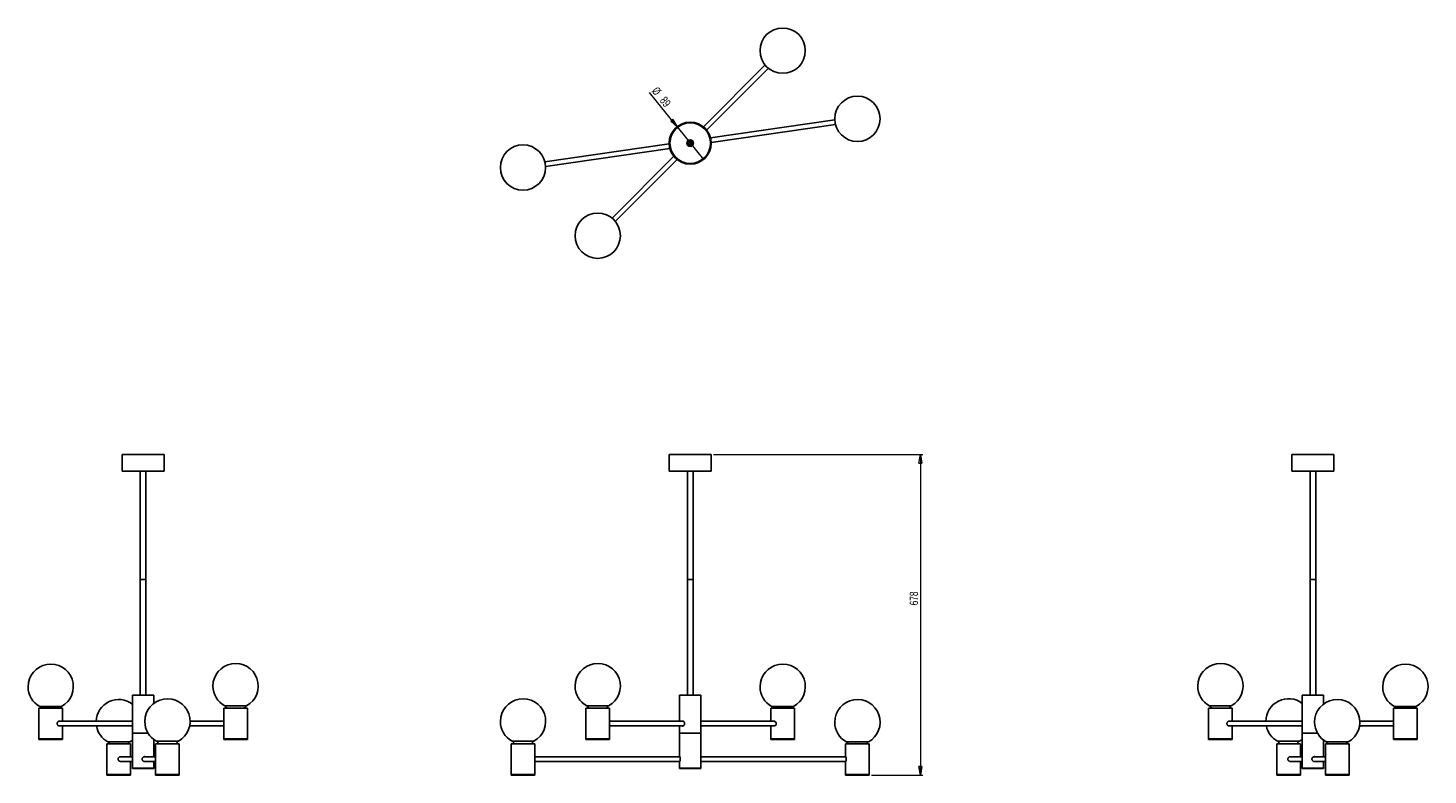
# Model space of a CAD drawing. Header units: millimetres. Extents: x 446 to 1039, y 323 to 639.
import ezdxf

# ---------------------------------------------------------------- set-up
doc = ezdxf.new("R2010")
doc.units = ezdxf.units.MM
doc.styles.add('SLDTEXTSTYLE0', font='TXT', dxfattribs={"width": 0.75})
doc.dimstyles.new('SLDDIMSTYLE0', dxfattribs={"dimtxt": 3.5, "dimasz": 3.556, "dimexe": 0, "dimexo": 0.0625, "dimgap": 0.875, "dimtad": 1, "dimdec": 0, "dimlfac": 5, "dimrnd": 1e-09, "dimzin": 12, "dimdsep": 46, "dimtxsty": 'SLDTEXTSTYLE0', "dimblk1": 'CLOSED', "dimblk2": 'CLOSED', "dimsah": 1, "dimcen": 0.09, "dimadec": 0, "dimazin": 3, "dimtfac": 1, "dimtdec": 0, "dimtofl": 0, "dimtmove": 0, "dimatfit": 3, "dimldrblk": 'CLOSED', "dimfxl": 0, "dimfrac": 2, "dimtolj": 1, "dimtzin": 12, "dimarcsym": 0})
doc.dimstyles.new('SLDDIMSTYLE1', dxfattribs={"dimtxt": 3.5, "dimasz": 3.556, "dimexe": 0, "dimexo": 0.0625, "dimgap": 0.875, "dimtad": 1, "dimdec": 0, "dimlfac": 5, "dimrnd": 1e-09, "dimzin": 12, "dimdsep": 46, "dimtxsty": 'SLDTEXTSTYLE0', "dimblk1": 'NONE', "dimblk2": 'CLOSED', "dimsah": 1, "dimcen": 0, "dimadec": 0, "dimazin": 3, "dimtfac": 1, "dimtdec": 0, "dimtmove": 0, "dimatfit": 3, "dimldrblk": 'NONE', "dimfxl": 0, "dimfrac": 2, "dimtolj": 1, "dimtzin": 12, "dimarcsym": 0})

# ---------------------------------------------------------------- blocks, each defined once
blk = doc.blocks.new('_Closed')
at = {"color": 0, "linetype": 'ByBlock', "lineweight": -2}
for p, q in [((-1, 0.166667), (0, 0)), ((-1, 0.166667), (-1, -0.166667)), ((0, 0), (-1, -0.166667)), ((0, 0), (-1, 0))]:
    blk.add_line(p, q, dxfattribs=at)
blk = doc.blocks.new('_D')
at = {"color": 7, "linetype": 'Continuous', "lineweight": 0}
for p, q in [((736.6, 458.55), (825.14, 458.55)), ((824.14, 458.55), (824.14, 322.99)), ((803.5, 322.99), (825.14, 322.99))]:
    blk.add_line(p, q, dxfattribs=at)
at = {"color": 7, "linetype": 'Continuous', "lineweight": 18, "xscale": 3.556, "yscale": 3.556}
for p, rotation in [((824.14, 458.55, 21.17), 90.0000000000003), ((824.14, 322.99, 21.17), 270.0000000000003)]:
    blk.add_blockref('_Closed', p, dxfattribs=dict(at, rotation=rotation))
at = {"color": 7, "linetype": 'Continuous', "lineweight": 18, "insert": (819.63, 394.79), "char_height": 3.5, "attachment_point": 1, "rotation": 90, "style": 'SLDTEXTSTYLE0'}
blk.add_mtext('678', dxfattribs=at)
blk = doc.blocks.new('_D_1')
at = {"color": 7, "linetype": 'Continuous', "lineweight": 0}
for q in [(709.49, 611.75), (732.29, 583.44)]:
    blk.add_line((721.14, 597.29), q, dxfattribs=at)
at = {"color": 7, "linetype": 'Continuous', "lineweight": 18, "xscale": 3.556, "yscale": 3.556, "rotation": 308.8445178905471}
blk.add_blockref('_Closed', (721.14, 597.29, 62.56), dxfattribs=at)
at = {"color": 7, "linetype": 'Continuous', "lineweight": 18, "char_height": 3.5, "attachment_point": 1, "rotation": 308.84452, "style": 'SLDTEXTSTYLE0'}
for s, insert in [('%%c', (712.99, 614.57)), ('89', (716.34, 610.49))]:
    blk.add_mtext(s, dxfattribs=dict(at, insert=insert))
blk = doc.blocks.new('_None')

msp = doc.modelspace()

# ---------------------------------------------------------------- linework, layer by layer
at = {"color": 7, "linetype": 'Continuous', "lineweight": 25}
for p, q in [((758.41, 623.45), (732.27, 597.31)), ((733.65, 595.92), (759.8, 622.07)), ((787.92, 600.26), (735.32, 592.61)), ((732.05, 597.09), (732.05, 597.09)), ((733.43, 595.7), (733.44, 595.71)), ((735.6, 590.67), (788.2, 598.32)), ((717.83, 590.06), (665.23, 582.41)), ((665.51, 580.47), (718.11, 588.12)), ((718.14, 590.11), (718.13, 590.11)), ((718.41, 588.17), (718.42, 588.17)), ((725.93, 590.33), (725.95, 590.56)), ((735.02, 592.56), (735.01, 592.56)), ((735.29, 590.62), (735.3, 590.62)), ((719.77, 584.81), (693.63, 558.66)), ((695.01, 557.28), (721.16, 583.42)), ((719.99, 585.03), (719.99, 585.02)), ((721.37, 583.64), (721.38, 583.65)), ((486.24, 458.55), (486.24, 451.55)), ((495.49, 458.55), (486.24, 458.55)), ((504.02, 458.55), (495.49, 458.55)), ((504.02, 451.55), (504.02, 458.55)), ((717.82, 458.55), (717.82, 451.55)), ((717.83, 458.55), (717.82, 458.55)), ((735.6, 458.55), (717.83, 458.55)), ((735.6, 451.55), (735.6, 458.55)), ((981.4, 458.55), (981.4, 451.55)), ((999.18, 458.55), (981.4, 458.55)), ((999.18, 451.55), (999.18, 458.55)), ((495.49, 451.55), (486.24, 451.55)), ((493.93, 451.55), (493.93, 405.71)), ((504.02, 451.55), (495.49, 451.55)), ((496.33, 405.71), (496.33, 451.55)), ((717.83, 451.55), (717.82, 451.55)), ((735.6, 451.55), (717.83, 451.55)), ((725.51, 451.55), (725.51, 405.71)), ((727.91, 405.71), (727.91, 451.55)), ((999.18, 451.55), (981.4, 451.55)), ((989.09, 451.55), (989.09, 405.71)), ((991.49, 405.71), (991.49, 451.55)), ((493.93, 405.71), (493.93, 356.73)), ((496.33, 405.71), (493.93, 405.71)), ((495.36, 405.71), (493.93, 405.71)), ((496.33, 405.71), (495.36, 405.71)), ((496.33, 356.73), (496.33, 405.71)), ((725.51, 405.71), (725.51, 356.73)), ((727.91, 405.71), (725.51, 405.71)), ((725.54, 405.71), (725.51, 405.71)), ((727.91, 405.71), (725.54, 405.71)), ((727.91, 356.73), (727.91, 405.71)), ((989.09, 405.71), (989.09, 356.73)), ((991.25, 405.71), (989.09, 405.71)), ((991.49, 405.71), (989.09, 405.71)), ((991.49, 405.71), (991.25, 405.71)), ((991.49, 356.73), (991.49, 405.71)), ((490.63, 356.73), (490.63, 340.73)), ((498.31, 356.73), (490.63, 356.73)), ((499.63, 356.73), (498.31, 356.73)), ((499.63, 353.32), (499.63, 356.73)), ((722.21, 356.73), (722.21, 345.71)), ((723.53, 356.73), (722.21, 356.73)), ((731.21, 356.73), (723.53, 356.73)), ((731.21, 340.73), (731.21, 356.73)), ((985.79, 356.73), (985.79, 340.73)), ((994.79, 356.73), (985.79, 356.73)), ((994.79, 353.01), (994.79, 356.73)), ((450.99, 351.23), (450.99, 338.23)), ((450.99, 351.23), (452.45, 351.23)), ((452.45, 351.23), (460.99, 351.23)), ((460.99, 345.71), (460.99, 351.23)), ((529.27, 351.23), (529.27, 338.23)), ((529.27, 351.23), (539.27, 351.23)), ((539.27, 338.23), (539.27, 351.23)), ((682.57, 351.23), (682.57, 338.23)), ((682.57, 351.23), (691.11, 351.23)), ((691.11, 351.23), (692.57, 351.23)), ((692.57, 338.23), (692.57, 351.23)), ((760.85, 351.23), (760.85, 345.71)), ((760.85, 351.23), (770.85, 351.23)), ((770.85, 338.23), (770.85, 351.23)), ((946.15, 351.23), (946.15, 338.23)), ((946.15, 351.23), (947.61, 351.23)), ((947.61, 351.23), (956.15, 351.23)), ((956.15, 345.71), (956.15, 351.23)), ((1024.43, 351.23), (1024.43, 338.23)), ((1024.43, 351.23), (1034.43, 351.23)), ((1034.43, 338.23), (1034.43, 351.23)), ((490.63, 345.71), (459.35, 345.71)), ((459.4, 343.75), (490.63, 343.75)), ((460.99, 338.23), (460.99, 343.75)), ((514.83, 343.75), (529.27, 343.75)), ((529.27, 345.71), (515.02, 345.71)), ((723.77, 345.71), (692.57, 345.71)), ((692.57, 343.75), (723.76, 343.75)), ((722.21, 343.75), (722.21, 340.73)), ((723.67, 343.72), (723.61, 343.75)), ((723.73, 343.75), (723.73, 343.74)), ((762.49, 345.71), (731.21, 345.71)), ((731.21, 343.75), (762.44, 343.75)), ((760.85, 343.75), (760.85, 338.23)), ((762.32, 345.73), (762.24, 345.71)), ((985.79, 345.71), (954.51, 345.71)), ((954.56, 343.75), (985.79, 343.75)), ((956.15, 338.23), (956.15, 343.75)), ((1010.04, 343.75), (1024.43, 343.75)), ((1024.43, 345.71), (1010.17, 345.71)), ((450.99, 338.23), (450.99, 337.99)), ((450.99, 338.23), (452.45, 338.23)), ((450.99, 338.23), (452.45, 338.23)), ((450.99, 337.99), (452.45, 337.99)), ((452.45, 338.23), (460.99, 338.23)), ((452.45, 338.23), (460.99, 338.23)), ((452.45, 337.99), (460.99, 337.99)), ((460.99, 337.99), (460.99, 338.23)), ((490.63, 340.73), (490.63, 325.73)), ((497.21, 340.73), (490.63, 340.73)), ((495.78, 340.73), (490.63, 340.73)), ((497.21, 340.73), (495.78, 340.73)), ((499.63, 330.71), (499.63, 338.04)), ((529.27, 338.23), (529.27, 337.99)), ((529.27, 338.23), (539.27, 338.23)), ((529.27, 337.99), (539.27, 337.99)), ((539.27, 337.99), (539.27, 338.23)), ((682.57, 338.23), (682.57, 337.99)), ((682.57, 338.23), (691.11, 338.23)), ((682.57, 338.23), (691.11, 338.23)), ((682.57, 337.99), (691.11, 337.99)), ((691.11, 338.23), (692.57, 338.23)), ((691.11, 338.23), (692.57, 338.23)), ((691.11, 337.99), (692.57, 337.99)), ((692.57, 337.99), (692.57, 338.23)), ((722.21, 340.73), (722.21, 330.71)), ((723.53, 340.73), (722.21, 340.73)), ((722.26, 340.73), (722.21, 340.73)), ((731.21, 340.73), (722.26, 340.73)), ((731.21, 340.73), (723.53, 340.73)), ((731.21, 330.53), (731.21, 340.73)), ((760.85, 338.23), (760.85, 337.99)), ((760.85, 338.23), (770.85, 338.23)), ((760.85, 337.99), (770.85, 337.99)), ((770.85, 337.99), (770.85, 338.23)), ((946.15, 338.23), (946.15, 337.99)), ((946.15, 338.23), (947.61, 338.23)), ((946.15, 338.23), (947.61, 338.23)), ((946.15, 337.99), (947.61, 337.99)), ((947.61, 338.23), (956.15, 338.23)), ((947.61, 338.23), (956.15, 338.23)), ((947.61, 337.99), (956.15, 337.99)), ((956.15, 337.99), (956.15, 338.23)), ((985.79, 340.73), (985.79, 325.73)), ((992.19, 340.73), (985.79, 340.73)), ((1024.43, 338.23), (1024.43, 337.99)), ((1024.43, 338.23), (1034.43, 338.23)), ((1024.43, 337.99), (1034.43, 337.99)), ((1034.43, 337.99), (1034.43, 338.23)), ((479.83, 336.23), (479.83, 323.23)), ((479.83, 336.23), (479.88, 336.23)), ((479.88, 336.23), (489.83, 336.23)), ((489.83, 330.71), (489.83, 336.23)), ((500.43, 336.23), (500.43, 323.23)), ((500.43, 336.23), (510.43, 336.23)), ((510.43, 323.23), (510.43, 336.23)), ((650.93, 336.23), (650.93, 323.23)), ((650.93, 336.23), (656.65, 336.23)), ((656.65, 336.23), (660.93, 336.23)), ((660.93, 330.41), (660.93, 336.23)), ((792.5, 336.23), (792.5, 330.71)), ((792.5, 336.23), (802.5, 336.23)), ((802.5, 323.23), (802.5, 336.23)), ((974.98, 336.23), (974.98, 323.23)), ((974.98, 336.23), (975.04, 336.23)), ((975.04, 336.23), (984.98, 336.23)), ((984.98, 330.71), (984.98, 336.23)), ((994.79, 330.71), (994.79, 337.73)), ((995.59, 336.23), (995.59, 323.23)), ((995.59, 336.23), (1005.59, 336.23)), ((1005.59, 323.23), (1005.59, 336.23)), ((490.63, 330.71), (485.48, 330.71)), ((485.48, 328.75), (490.63, 328.75)), ((485.66, 330.71), (485.51, 330.73)), ((485.51, 328.75), (485.68, 328.75)), ((489.83, 323.23), (489.83, 328.75)), ((500.43, 330.71), (495.56, 330.71)), ((495.56, 328.75), (500.43, 328.75)), ((499.63, 325.73), (499.63, 328.75)), ((722.32, 330.71), (660.93, 330.71)), ((660.93, 323.23), (660.93, 329.04)), ((660.93, 328.75), (722.32, 328.75)), ((722.21, 328.75), (722.21, 325.73)), ((792.55, 330.71), (731.21, 330.71)), ((731.21, 325.73), (731.21, 328.93)), ((731.21, 328.75), (792.55, 328.75)), ((792.5, 328.75), (792.5, 323.23)), ((985.79, 330.71), (980.64, 330.71)), ((980.64, 328.75), (985.79, 328.75)), ((980.82, 330.71), (980.67, 330.73)), ((980.67, 328.75), (980.84, 328.75)), ((984.98, 323.23), (984.98, 328.75)), ((995.59, 330.71), (990.72, 330.71)), ((990.72, 328.75), (995.59, 328.75)), ((994.79, 325.73), (994.79, 328.75)), ((479.83, 323.23), (479.83, 322.99)), ((479.83, 323.23), (479.88, 323.23)), ((479.83, 323.23), (479.88, 323.23)), ((479.83, 322.99), (479.88, 322.99)), ((479.88, 323.23), (489.83, 323.23)), ((479.88, 323.23), (489.83, 323.23)), ((479.88, 322.99), (489.83, 322.99)), ((489.83, 322.99), (489.83, 323.23)), ((490.63, 325.93), (490.63, 325.73)), ((490.63, 325.93), (499.63, 325.93)), ((490.63, 325.73), (499.63, 325.73)), ((495.78, 325.73), (490.63, 325.73)), ((499.63, 325.73), (495.78, 325.73)), ((499.63, 325.73), (499.63, 325.93)), ((500.43, 323.23), (500.43, 322.99)), ((500.43, 323.23), (510.43, 323.23)), ((500.43, 322.99), (510.43, 322.99)), ((510.43, 322.99), (510.43, 323.23)), ((650.93, 323.23), (650.93, 322.99)), ((650.93, 323.23), (656.65, 323.23)), ((650.93, 323.23), (656.64, 323.23)), ((650.93, 322.99), (656.64, 322.99)), ((656.64, 323.23), (660.93, 323.23)), ((656.64, 322.99), (660.93, 322.99)), ((656.65, 323.23), (660.93, 323.23)), ((660.93, 322.99), (660.93, 323.23)), ((722.21, 325.93), (722.21, 325.73)), ((722.21, 325.93), (731.21, 325.93)), ((722.21, 325.73), (731.21, 325.73)), ((722.26, 325.73), (722.21, 325.73)), ((731.21, 325.73), (722.26, 325.73)), ((731.21, 325.73), (731.21, 325.93)), ((792.5, 323.23), (792.5, 322.99)), ((792.5, 323.23), (802.5, 323.23)), ((792.5, 322.99), (802.5, 322.99)), ((802.5, 322.99), (802.5, 323.23)), ((974.98, 323.23), (974.98, 322.99)), ((974.98, 323.23), (975.04, 323.23)), ((974.98, 323.23), (975.04, 323.23)), ((974.98, 322.99), (975.04, 322.99)), ((975.04, 323.23), (984.98, 323.23)), ((975.04, 323.23), (984.98, 323.23)), ((975.04, 322.99), (984.98, 322.99)), ((984.98, 322.99), (984.98, 323.23)), ((985.79, 325.93), (985.79, 325.73)), ((985.79, 325.93), (993.47, 325.93)), ((985.79, 325.73), (993.47, 325.73)), ((994.79, 325.73), (985.79, 325.73)), ((993.47, 325.93), (994.79, 325.93)), ((993.47, 325.73), (994.79, 325.73)), ((994.79, 325.73), (994.79, 325.93)), ((995.59, 323.23), (995.59, 322.99)), ((995.59, 323.23), (1005.59, 323.23)), ((995.59, 322.99), (1005.59, 322.99)), ((1005.59, 322.99), (1005.59, 323.23))]:
    msp.add_line(p, q, dxfattribs=at)
at = {"color": 8, "linetype": 'Continuous', "lineweight": 25}
for p, q in [((460.6, 351.94), (451.37, 351.94)), ((538.88, 352.23), (529.65, 352.23)), ((692.19, 352.23), (682.96, 352.23)), ((770.47, 351.94), (761.24, 351.94)), ((954.93, 352.23), (946.53, 352.23)), ((955.76, 352.23), (954.93, 352.23)), ((1030.91, 351.94), (1024.81, 351.94)), ((1034.04, 351.94), (1030.91, 351.94)), ((489.44, 336.96), (480.21, 336.96)), ((510.05, 337.27), (500.82, 337.27)), ((660.54, 337.27), (651.31, 337.27)), ((802.11, 336.96), (792.88, 336.96)), ((981.72, 337.27), (975.37, 337.27)), ((984.6, 337.27), (981.72, 337.27)), ((1004.59, 336.96), (995.97, 336.96)), ((1005.2, 336.96), (1004.59, 336.96))]:
    msp.add_line(p, q, dxfattribs=at)
at = {"color": 7, "linetype": 'Continuous', "lineweight": 25, "flags": 128}
for points in [[(723.33, 343.75), (723.44, 343.7), (723.68, 343.72), (723.93, 343.84), (724.14, 344.06), (724.29, 344.36), (724.35, 344.7), (724.31, 345.04), (724.18, 345.35), (723.98, 345.59), (723.73, 345.74), (723.53, 345.77), (723.53, 345.77)], [(762.21, 343.75), (762.23, 343.74), (762.47, 343.76), (762.7, 343.88), (762.9, 344.09), (763.04, 344.38), (763.1, 344.71), (763.06, 345.04), (762.93, 345.33), (762.74, 345.56), (762.5, 345.7), (762.32, 345.73), (762.32, 345.73)], [(984.6, 337.27), (985.3, 337.7), (985.79, 338.04)], [(489.44, 336.96), (490.15, 337.39), (490.63, 337.73)], [(495.56, 328.75), (495.49, 328.76), (495.3, 328.79)], [(495.37, 330.7), (495.49, 330.71), (495.56, 330.71)], [(722.23, 328.75), (722.24, 328.7), (722.3, 328.72), (722.37, 328.84), (722.44, 329.06), (722.5, 329.36), (722.53, 329.7), (722.51, 330.04), (722.46, 330.35), (722.39, 330.59), (722.31, 330.74), (722.26, 330.77), (722.26, 330.77)], [(792.55, 328.75), (792.58, 328.76), (792.65, 328.88), (792.72, 329.09), (792.77, 329.38), (792.79, 329.71), (792.78, 330.04), (792.73, 330.33), (792.66, 330.56), (792.59, 330.7), (792.55, 330.73), (792.55, 330.73)], [(990.51, 330.69), (990.61, 330.71), (990.72, 330.71)], [(990.72, 328.75), (990.7, 328.76), (990.55, 328.77)]]:
    msp.add_lwpolyline(points, dxfattribs=at)
at = {"color": 7, "linetype": 'Continuous', "lineweight": 25}
for centre, radius in [((765.85, 629.51), 9.59), ((797.5, 600.67), 9.59), ((726.71, 590.37), 8.89), ((726.71, 590.37), 8.59), ((726.71, 590.37), 8.58), ((655.93, 580.06), 9.59), ((726.71, 590.37), 1.41), ((726.71, 590.37), 1.2), ((726.71, 590.37), 0.7), ((687.57, 551.22), 9.59)]:
    msp.add_circle(centre, radius, dxfattribs=at)
for centre, radius, start, end in [((726.71, 590.37), 0.9, 8.19708, 53.19708), ((455.99, 360.35), 9.59, 298.75994, 180), ((534.27, 360.63), 9.59, 298.75994, 180), ((687.57, 360.63), 9.59, 298.75994, 180), ((765.85, 360.35), 9.59, 298.75994, 180), ((951.15, 360.63), 9.59, 298.75994, 180), ((1029.43, 360.35), 9.59, 298.75994, 180), ((455.99, 360.35), 9.59, 180, 241.24006), ((534.27, 360.63), 9.59, 180, 241.24006), ((687.57, 360.63), 9.59, 180, 241.24006), ((765.85, 360.35), 9.59, 180, 241.24006), ((951.15, 360.63), 9.59, 180, 241.24006), ((1029.43, 360.35), 9.59, 180, 241.24006), ((484.83, 345.37), 9.59, 52.77826, 177.92398), ((505.43, 345.68), 9.59, 298.75994, 180), ((655.93, 345.68), 9.59, 298.75994, 180), ((797.5, 345.37), 9.59, 298.75994, 180), ((979.98, 345.68), 9.59, 52.77826, 180), ((1000.59, 345.37), 9.59, 298.75994, 180), ((484.83, 345.37), 9.59, 189.67854, 241.24006), ((505.43, 345.68), 9.59, 180, 241.24006), ((655.93, 345.68), 9.59, 180, 241.24006), ((797.5, 345.37), 9.59, 180, 241.24006), ((979.98, 345.68), 9.59, 191.58743, 241.24006), ((1000.59, 345.37), 9.59, 180, 241.24006)]:
    msp.add_arc(centre, radius, start, end, dxfattribs=at)
for points, knots in [([(725.95, 590.56), (725.94, 590.53), (725.91, 590.41), (725.93, 590.19), (726.03, 589.94), (726.21, 589.74), (726.38, 589.64), (726.49, 589.61), (726.52, 589.6)], [0, 0, 0, 0, 0.0809038, 0.2955522, 0.5102005, 0.7248489, 0.9394973, 1, 1, 1, 1]), ([(727.25, 591.09), (727.17, 591.13), (727.01, 591.21), (726.73, 591.25), (726.45, 591.19), (726.2, 591.04), (726.02, 590.82), (725.97, 590.64), (725.95, 590.56)], [0, 0, 0, 0, 0.162213, 0.324428, 0.502128, 0.675671, 0.844543, 1, 1, 1, 1]), ([(725.95, 590.56), (725.98, 590.66), (726.06, 590.85), (726.3, 591.06), (726.6, 591.17), (726.91, 591.15), (727.2, 591.02), (727.41, 590.78), (727.52, 590.48), (727.5, 590.16), (727.36, 589.88), (727.13, 589.67), (726.83, 589.56), (726.53, 589.57), (726.37, 589.66), (726.3, 589.7)], [0, 0, 0, 0, 0.078269, 0.156538, 0.234807, 0.313076, 0.391346, 0.469615, 0.547884, 0.626153, 0.704422, 0.782691, 0.86096, 0.939229, 1, 1, 1, 1]), ([(726.52, 589.6), (726.6, 589.58), (726.78, 589.54), (727.05, 589.59), (727.29, 589.73), (727.48, 589.94), (727.58, 590.16), (727.61, 590.35), (727.61, 590.45), (727.6, 590.49)], [0, 0, 0, 0, 0.159973, 0.319781, 0.486812, 0.65552, 0.82776, 0.912731, 1, 1, 1, 1]), ([(451.37, 351.94), (451.5, 351.85), (451.76, 351.67), (451.98, 351.41), (452.06, 351.25), (452.06, 351.23)], [0, 0, 0, 0, 0.469095, 0.951677, 1, 1, 1, 1]), ([(459.92, 351.23), (459.96, 351.31), (460.06, 351.49), (460.29, 351.74), (460.5, 351.87), (460.6, 351.94)], [0, 0, 0, 0, 0.2507343, 0.6305278, 1, 1, 1, 1]), ([(529.65, 352.23), (529.78, 352.14), (530.05, 351.96), (530.32, 351.61), (530.44, 351.35), (530.48, 351.23)], [0, 0, 0, 0, 0.35505, 0.720307, 1, 1, 1, 1]), ([(538.06, 351.23), (538.07, 351.26), (538.12, 351.45), (538.3, 351.72), (538.57, 352.03), (538.78, 352.16), (538.88, 352.23)], [0, 0, 0, 0, 0.069164, 0.435064, 0.721423, 1, 1, 1, 1]), ([(682.96, 352.23), (683.09, 352.14), (683.35, 351.96), (683.62, 351.61), (683.74, 351.35), (683.79, 351.23)], [0, 0, 0, 0, 0.3550496, 0.7203073, 1, 1, 1, 1]), ([(691.37, 351.23), (691.37, 351.26), (691.42, 351.45), (691.61, 351.72), (691.87, 352.03), (692.08, 352.16), (692.19, 352.23)], [0, 0, 0, 0, 0.069164, 0.435064, 0.721423, 1, 1, 1, 1]), ([(761.24, 351.94), (761.37, 351.85), (761.63, 351.67), (761.85, 351.41), (761.92, 351.25), (761.93, 351.23)], [0, 0, 0, 0, 0.469095, 0.951677, 1, 1, 1, 1]), ([(769.79, 351.23), (769.83, 351.31), (769.93, 351.49), (770.16, 351.74), (770.37, 351.87), (770.47, 351.94)], [0, 0, 0, 0, 0.250734, 0.630528, 1, 1, 1, 1]), ([(946.53, 352.23), (946.66, 352.14), (946.92, 351.96), (947.2, 351.61), (947.31, 351.35), (947.36, 351.23)], [0, 0, 0, 0, 0.3550496, 0.7203073, 1, 1, 1, 1]), ([(954.94, 351.23), (954.95, 351.26), (954.99, 351.45), (955.18, 351.72), (955.45, 352.03), (955.66, 352.16), (955.76, 352.23)], [0, 0, 0, 0, 0.069164, 0.435064, 0.721423, 1, 1, 1, 1]), ([(1024.81, 351.94), (1024.94, 351.85), (1025.2, 351.67), (1025.42, 351.41), (1025.5, 351.25), (1025.5, 351.23)], [0, 0, 0, 0, 0.469095, 0.951677, 1, 1, 1, 1]), ([(1033.36, 351.23), (1033.4, 351.31), (1033.5, 351.49), (1033.73, 351.74), (1033.94, 351.87), (1034.04, 351.94)], [0, 0, 0, 0, 0.250734, 0.630528, 1, 1, 1, 1]), ([(459.63, 345.71), (459.6, 345.72), (459.49, 345.75), (459.28, 345.69), (459.05, 345.54), (458.86, 345.28), (458.75, 344.97), (458.73, 344.63), (458.81, 344.3), (458.97, 344.02), (459.19, 343.83), (459.42, 343.72), (459.57, 343.74), (459.64, 343.75)], [0, 0, 0, 0, 0.045785, 0.141814, 0.237799, 0.334947, 0.432961, 0.52968, 0.624953, 0.720885, 0.818538, 0.916324, 1, 1, 1, 1]), ([(723.53, 345.77), (723.45, 345.77), (723.36, 345.77), (723.3, 345.72), (723.3, 345.71)], [0, 0, 0, 0, 0.981097, 1, 1, 1, 1]), ([(723.59, 345.71), (723.6, 345.72), (723.63, 345.74), (723.66, 345.75), (723.68, 345.75)], [0, 0, 0, 0, 0.329927, 1, 1, 1, 1]), ([(954.79, 345.71), (954.75, 345.72), (954.64, 345.75), (954.44, 345.69), (954.21, 345.54), (954.02, 345.28), (953.91, 344.97), (953.89, 344.63), (953.97, 344.3), (954.13, 344.02), (954.35, 343.83), (954.58, 343.72), (954.73, 343.74), (954.79, 343.75)], [0, 0, 0, 0, 0.045785, 0.141814, 0.237799, 0.334947, 0.432961, 0.52968, 0.624953, 0.720885, 0.818538, 0.916324, 1, 1, 1, 1]), ([(480.21, 336.96), (480.34, 336.87), (480.6, 336.69), (480.83, 336.42), (480.9, 336.26), (480.91, 336.23)], [0, 0, 0, 0, 0.458343, 0.929863, 1, 1, 1, 1]), ([(488.75, 336.23), (488.79, 336.32), (488.9, 336.51), (489.13, 336.76), (489.34, 336.89), (489.44, 336.96)], [0, 0, 0, 0, 0.268726, 0.6394, 1, 1, 1, 1]), ([(500.82, 337.27), (500.95, 337.19), (501.21, 337.01), (501.47, 336.65), (501.62, 336.38), (501.66, 336.25), (501.66, 336.23)], [0, 0, 0, 0, 0.3423835, 0.6946109, 0.9702692, 1, 1, 1, 1]), ([(509.21, 336.23), (509.22, 336.28), (509.27, 336.48), (509.46, 336.76), (509.73, 337.07), (509.94, 337.21), (510.05, 337.27)], [0, 0, 0, 0, 0.102287, 0.455167, 0.731336, 1, 1, 1, 1]), ([(651.31, 337.27), (651.44, 337.19), (651.71, 337.01), (651.97, 336.65), (652.12, 336.38), (652.15, 336.25), (652.16, 336.23)], [0, 0, 0, 0, 0.3423835, 0.6946109, 0.9702692, 1, 1, 1, 1]), ([(659.71, 336.23), (659.72, 336.28), (659.77, 336.48), (659.96, 336.76), (660.23, 337.07), (660.44, 337.21), (660.54, 337.27)], [0, 0, 0, 0, 0.102287, 0.455167, 0.731336, 1, 1, 1, 1]), ([(792.88, 336.96), (793.01, 336.87), (793.27, 336.69), (793.5, 336.42), (793.57, 336.26), (793.58, 336.23)], [0, 0, 0, 0, 0.458343, 0.929863, 1, 1, 1, 1]), ([(801.42, 336.23), (801.46, 336.32), (801.57, 336.51), (801.8, 336.76), (802.01, 336.89), (802.11, 336.96)], [0, 0, 0, 0, 0.268726, 0.6394, 1, 1, 1, 1]), ([(975.37, 337.27), (975.5, 337.19), (975.76, 337.01), (976.03, 336.65), (976.18, 336.38), (976.21, 336.25), (976.21, 336.23)], [0, 0, 0, 0, 0.3423835, 0.6946109, 0.9702692, 1, 1, 1, 1]), ([(983.77, 336.23), (983.78, 336.28), (983.83, 336.48), (984.02, 336.76), (984.29, 337.07), (984.5, 337.21), (984.6, 337.27)], [0, 0, 0, 0, 0.102287, 0.455167, 0.731336, 1, 1, 1, 1]), ([(995.97, 336.96), (996.1, 336.87), (996.36, 336.69), (996.59, 336.42), (996.66, 336.26), (996.67, 336.23)], [0, 0, 0, 0, 0.458343, 0.929863, 1, 1, 1, 1]), ([(1004.51, 336.23), (1004.55, 336.32), (1004.66, 336.51), (1004.89, 336.76), (1005.1, 336.89), (1005.2, 336.96)], [0, 0, 0, 0, 0.268726, 0.6394, 1, 1, 1, 1]), ([(485.7, 330.71), (485.65, 330.72), (485.49, 330.75), (485.22, 330.69), (484.92, 330.54), (484.69, 330.28), (484.55, 329.97), (484.53, 329.63), (484.62, 329.3), (484.82, 329.02), (485.09, 328.83), (485.41, 328.72), (485.61, 328.74), (485.71, 328.75)], [0, 0, 0, 0, 0.045785, 0.141814, 0.237799, 0.334947, 0.432961, 0.52968, 0.624953, 0.720885, 0.818538, 0.916324, 1, 1, 1, 1]), ([(495.78, 330.77), (495.66, 330.76), (495.43, 330.74), (495.12, 330.57), (494.88, 330.31), (494.74, 329.98), (494.72, 329.63), (494.81, 329.29), (495.01, 329), (495.3, 328.79), (495.64, 328.69), (495.91, 328.68), (496.05, 328.74), (496.08, 328.75)], [0, 0, 0, 0, 0.096098, 0.192137, 0.28971, 0.388477, 0.485523, 0.580598, 0.676529, 0.774778, 0.873256, 0.969558, 1, 1, 1, 1]), ([(495.72, 330.77), (495.84, 330.77), (495.96, 330.77), (496.06, 330.72), (496.06, 330.71)], [0, 0, 0, 0, 0.978889, 1, 1, 1, 1]), ([(496.01, 328.75), (495.96, 328.73), (495.87, 328.69), (495.77, 328.7), (495.72, 328.71)], [0, 0, 0, 0, 0.5417654, 1, 1, 1, 1]), ([(496.1, 330.71), (496.08, 330.72), (495.98, 330.77), (495.87, 330.77), (495.78, 330.77)], [0, 0, 0, 0, 0.163408, 1, 1, 1, 1]), ([(660.93, 330.41), (660.93, 330.37), (660.93, 330.24), (660.92, 329.97), (660.92, 329.63), (660.93, 329.3), (660.93, 329.13), (660.93, 329.04)], [0, 0, 0, 0, 0.120829, 0.344546, 0.565305, 0.782766, 1, 1, 1, 1]), ([(722.26, 330.77), (722.24, 330.77), (722.23, 330.77), (722.22, 330.72), (722.22, 330.71)], [0, 0, 0, 0, 0.9810972, 1, 1, 1, 1]), ([(731.21, 330.53), (731.21, 330.52), (731.21, 330.44), (731.2, 330.21), (731.2, 329.88), (731.2, 329.52), (731.21, 329.2), (731.22, 329), (731.21, 328.93), (731.21, 328.93)], [0, 0, 0, 0, 0.045978, 0.235544, 0.425745, 0.61162, 0.795028, 0.981586, 1, 1, 1, 1]), ([(980.86, 330.71), (980.81, 330.72), (980.65, 330.75), (980.37, 330.69), (980.08, 330.54), (979.84, 330.28), (979.71, 329.97), (979.69, 329.63), (979.78, 329.3), (979.97, 329.02), (980.25, 328.83), (980.56, 328.72), (980.77, 328.74), (980.87, 328.75)], [0, 0, 0, 0, 0.045785, 0.141814, 0.237799, 0.334947, 0.432961, 0.52968, 0.624953, 0.720885, 0.818538, 0.916324, 1, 1, 1, 1]), ([(991.24, 330.71), (991.22, 330.73), (991.09, 330.79), (990.83, 330.78), (990.49, 330.7), (990.2, 330.5), (989.99, 330.22), (989.88, 329.88), (989.89, 329.52), (990.02, 329.2), (990.25, 328.93), (990.55, 328.74), (990.9, 328.68), (991.15, 328.69), (991.25, 328.75), (991.26, 328.75)], [0, 0, 0, 0, 0.020916, 0.109391, 0.1962, 0.283722, 0.373269, 0.463116, 0.55092, 0.637558, 0.725685, 0.815651, 0.90498, 0.992245, 1, 1, 1, 1]), ([(990.88, 330.77), (990.98, 330.77), (991.09, 330.77), (991.19, 330.72), (991.2, 330.71)], [0, 0, 0, 0, 0.8886731, 1, 1, 1, 1]), ([(991.19, 328.75), (991.16, 328.74), (991.07, 328.7), (990.96, 328.7), (990.88, 328.71)], [0, 0, 0, 0, 0.248286, 1, 1, 1, 1])]:
    msp.add_open_spline(points, degree=3, knots=knots, dxfattribs=at)

# ---------------------------------------------------------------- dimensions: what is measured, and where the dimension line sits
at = {"color": 7, "linetype": 'Continuous', "lineweight": 18}
dim = msp.add_diameter_dim_2p(p1=(732.29, 583.44), p2=(721.14, 597.29), dimstyle='SLDDIMSTYLE1', dxfattribs=at)
dim.commit()
dim.dimension.update_dxf_attribs({"geometry": '_D_1', "text_midpoint": (712.66, 607.82), "dimtype": 163})
dim = msp.add_linear_dim(base=(824.14, 322.99), p1=(735.6, 458.55), p2=(802.5, 322.99), angle=90, dimstyle='SLDDIMSTYLE0', dxfattribs=at)
dim.commit()
dim.dimension.update_dxf_attribs({"geometry": '_D', "text_midpoint": (824.14, 398.67), "dimtype": 160})

doc.saveas('drawing.dxf')
